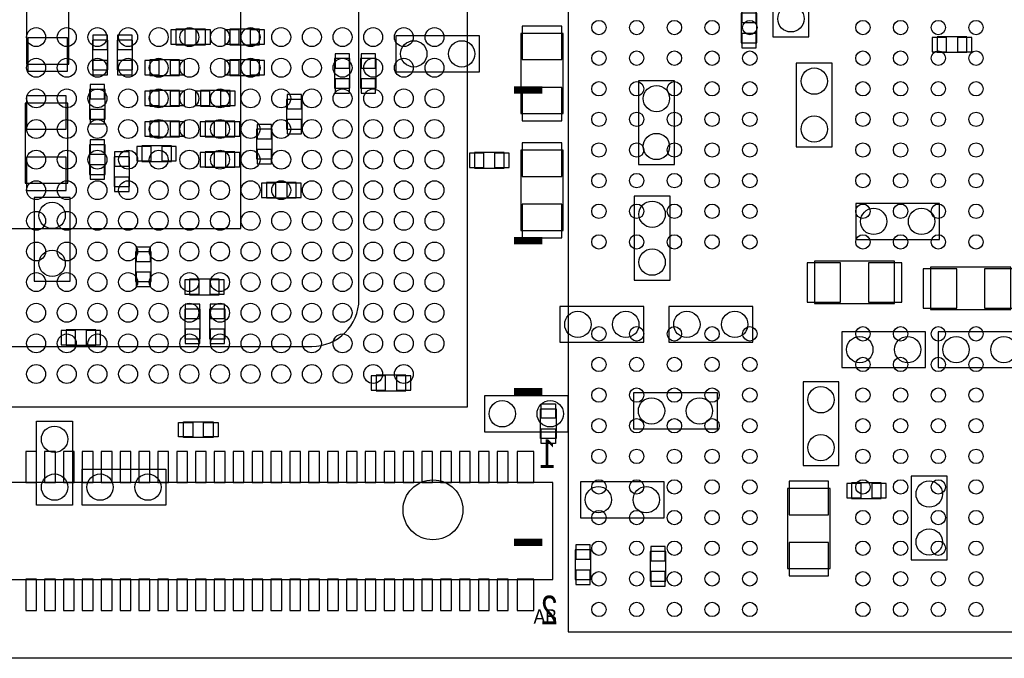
# Model space of a CAD drawing. Extents: x 0 to 57.1, y -2.1 to 30.1.
# Tile 4 of 6: x 24.8 to 45.7, y 0 to 13.6. Entities that reach past the tile are written whole.
import ezdxf

# ---------------------------------------------------------------- set-up
doc = ezdxf.new("R2010")
doc.units = 0
for name, color, linetype in [('BG_OUTLINE', 80, 'CONTINUOUS'), ('PG_ASSEMBLY_BOTTOM', 211, 'CONTINUOUS'), ('PG_ASSEMBLY_TOP', 7, 'CONTINUOUS'), ('PIN_BOTTOM', 211, 'CONTINUOUS'), ('PIN_TOP', 173, 'CONTINUOUS')]:
    doc.layers.add(name, color=color, linetype=linetype)

msp = doc.modelspace()

# ---------------------------------------------------------------- linework, layer by layer
at = {"layer": 'BG_OUTLINE'}
msp.add_lwpolyline([(11.8618, 30.1117), (40.005, 30.1117), (41.89222, 30.1117), (41.89222, 29.8577, 1), (42.90822, 29.8577), (42.90822, 30.1117), (45.99178, 30.1117), (45.99178, 29.8577, 1), (47.00778, 29.8577), (47.00778, 30.1117), (49.53, 30.1117), (55.00116, 30.1117), (55.00116, 0), (53.17998, 0), (53.17998, 0.254, 1), (52.16398, 0.254), (52.16398, 0), (49.08042, 0), (49.08042, 0.254, 1), (48.06442, 0.254), (48.06442, 0), (45.5422, 0), (18.8976, 0)], format="xyb", dxfattribs=at)
at = {"layer": 'PG_ASSEMBLY_BOTTOM'}
for points in [[(40.76446, 14.96822), (40.76446, 13.19022), (41.52646, 13.19022), (41.52646, 14.96822), (40.76446, 14.96822)], [(25.8318, 12.6111), (25.8318, 14.3129), (24.9301, 14.3129), (24.9301, 12.6111), (25.8318, 12.6111)], [(40.42156, 13.06322), (40.42156, 13.6906), (40.09136, 13.6906), (40.09136, 13.06322), (40.42156, 13.06322)], [(28.7274, 13.3477), (28.09748, 13.3477), (28.09748, 13.0175), (28.7274, 13.0175), (28.7274, 13.3477)], [(29.24556, 13.0175), (29.87548, 13.0175), (29.87548, 13.3477), (29.24556, 13.3477), (29.24556, 13.0175)], [(32.766, 12.446), (34.544, 12.446), (34.544, 13.208), (32.766, 13.208), (32.766, 12.446)], [(36.31438, 11.55954), (36.31438, 13.26134), (35.41522, 13.26134), (35.41522, 11.55954), (36.31438, 11.55954)], [(44.87672, 13.19022), (44.2468, 13.19022), (44.2468, 12.86002), (44.87672, 12.86002), (44.87672, 13.19022)], [(26.32964, 13.11656), (26.32964, 12.48664), (26.65984, 12.48664), (26.65984, 13.11656), (26.32964, 13.11656)], [(26.85288, 13.11656), (26.85288, 12.48664), (27.18308, 12.48664), (27.18308, 13.11656), (26.85288, 13.11656)], [(27.54884, 12.36726), (28.17876, 12.36726), (28.17876, 12.69746), (27.54884, 12.69746), (27.54884, 12.36726)], [(29.24556, 12.36726), (29.87548, 12.36726), (29.87548, 12.69746), (29.24556, 12.69746), (29.24556, 12.36726)], [(31.79318, 12.09548), (31.79318, 12.7254), (31.46298, 12.7254), (31.46298, 12.09548), (31.79318, 12.09548)], [(32.3469, 12.09548), (32.3469, 12.7254), (32.0167, 12.7254), (32.0167, 12.09548), (32.3469, 12.09548)], [(42.02176, 10.85088), (42.02176, 12.62888), (41.25976, 12.62888), (41.25976, 10.85088), (42.02176, 10.85088)], [(38.67404, 10.48004), (38.67404, 12.25804), (37.91204, 12.25804), (37.91204, 10.48004), (38.67404, 10.48004)], [(26.60142, 11.44016), (26.60142, 12.07008), (26.27122, 12.07008), (26.27122, 11.44016), (26.60142, 11.44016)], [(27.54884, 11.71702), (28.17876, 11.71702), (28.17876, 12.04722), (27.54884, 12.04722), (27.54884, 11.71702)], [(29.25064, 12.04722), (28.62072, 12.04722), (28.62072, 11.71702), (29.25064, 11.71702), (29.25064, 12.04722)], [(24.9047, 11.78052), (24.9047, 10.08126), (25.8064, 10.08126), (25.8064, 11.78052), (24.9047, 11.78052)], [(30.44698, 11.8618), (30.44698, 11.23188), (30.77718, 11.23188), (30.77718, 11.8618), (30.44698, 11.8618)], [(27.54884, 11.06678), (28.17876, 11.06678), (28.17876, 11.39698), (27.54884, 11.39698), (27.54884, 11.06678)], [(29.35224, 11.39952), (28.72232, 11.39952), (28.72232, 11.06932), (29.35224, 11.06932), (29.35224, 11.39952)], [(29.81198, 11.2268), (29.81198, 10.59688), (30.14218, 10.59688), (30.14218, 11.2268), (29.81198, 11.2268)], [(26.27122, 10.89914), (26.27122, 10.26922), (26.60142, 10.26922), (26.60142, 10.89914), (26.27122, 10.89914)], [(27.37612, 10.54354), (28.00604, 10.54354), (28.00604, 10.87374), (27.37612, 10.87374), (27.37612, 10.54354)], [(29.35224, 10.74928), (28.72232, 10.74928), (28.72232, 10.41908), (29.35224, 10.41908), (29.35224, 10.74928)], [(34.43224, 10.4013), (35.06216, 10.4013), (35.06216, 10.7315), (34.43224, 10.7315), (34.43224, 10.4013)], [(36.31438, 9.0805), (36.31438, 10.7823), (35.41522, 10.7823), (35.41522, 9.0805), (36.31438, 9.0805)], [(26.78938, 10.6426), (26.78938, 10.01268), (27.11958, 10.01268), (27.11958, 10.6426), (26.78938, 10.6426)], [(30.65272, 10.09904), (30.0228, 10.09904), (30.0228, 9.76884), (30.65272, 9.76884), (30.65272, 10.09904)], [(25.0952, 9.779), (25.0952, 8.001), (25.8572, 8.001), (25.8572, 9.779), (25.0952, 9.779)], [(37.8206, 9.8044), (37.8206, 8.0264), (38.5826, 8.0264), (38.5826, 9.8044), (37.8206, 9.8044)], [(44.2976, 9.652), (42.5196, 9.652), (42.5196, 8.89), (44.2976, 8.89), (44.2976, 9.652)], [(27.24658, 8.6233), (27.24658, 7.99338), (27.57678, 7.99338), (27.57678, 8.6233), (27.24658, 8.6233)], [(41.6433, 7.52602), (43.3451, 7.52602), (43.3451, 8.42518), (41.6433, 8.42518), (41.6433, 7.52602)], [(44.1071, 7.39902), (45.8089, 7.39902), (45.8089, 8.29818), (44.1071, 8.29818), (44.1071, 7.39902)], [(28.39212, 7.71398), (29.02204, 7.71398), (29.02204, 8.04418), (28.39212, 8.04418), (28.39212, 7.71398)], [(28.61818, 6.7818), (28.61818, 7.41172), (28.28798, 7.41172), (28.28798, 6.7818), (28.61818, 6.7818)], [(29.14396, 6.7818), (29.14396, 7.41172), (28.81376, 7.41172), (28.81376, 6.7818), (29.14396, 6.7818)], [(38.0238, 7.4676), (36.2458, 7.4676), (36.2458, 6.7056), (38.0238, 6.7056), (38.0238, 7.4676)], [(40.3352, 7.4676), (38.5572, 7.4676), (38.5572, 6.7056), (40.3352, 6.7056), (40.3352, 7.4676)], [(26.40076, 6.9723), (25.77084, 6.9723), (25.77084, 6.6421), (26.40076, 6.6421), (26.40076, 6.9723)], [(44.00296, 6.93166), (42.22496, 6.93166), (42.22496, 6.16966), (44.00296, 6.16966), (44.00296, 6.93166)], [(44.26712, 6.16966), (46.04512, 6.16966), (46.04512, 6.93166), (44.26712, 6.93166), (44.26712, 6.16966)], [(32.34944, 5.6769), (32.97936, 5.6769), (32.97936, 6.0071), (32.34944, 6.0071), (32.34944, 5.6769)], [(42.164, 4.0894), (42.164, 5.8674), (41.402, 5.8674), (41.402, 4.0894), (42.164, 4.0894)], [(36.42106, 5.57022), (34.64306, 5.57022), (34.64306, 4.80822), (36.42106, 4.80822), (36.42106, 5.57022)], [(37.8079, 4.86918), (39.5859, 4.86918), (39.5859, 5.63118), (37.8079, 5.63118), (37.8079, 4.86918)], [(44.46016, 2.08788), (44.46016, 3.86588), (43.69816, 3.86588), (43.69816, 2.08788), (44.46016, 2.08788)], [(36.09848, 3.72872), (16.36268, 3.72872), (16.36268, 1.67132), (36.09848, 1.67132), (36.09848, 3.72872)], [(38.45814, 3.7465), (36.68014, 3.7465), (36.68014, 2.9845), (38.45814, 2.9845), (38.45814, 3.7465)], [(41.97604, 1.905), (41.97604, 3.60426), (41.07434, 3.60426), (41.07434, 1.905), (41.97604, 1.905)], [(42.43324, 3.3909), (43.06316, 3.3909), (43.06316, 3.7211), (42.43324, 3.7211), (42.43324, 3.3909)], [(36.57092, 2.30124), (36.57092, 1.67132), (36.90112, 1.67132), (36.90112, 2.30124), (36.57092, 2.30124)], [(38.4937, 1.6383), (38.4937, 2.26822), (38.1635, 2.26822), (38.1635, 1.6383), (38.4937, 1.6383)]]:
    msp.add_lwpolyline(points, dxfattribs=at)
at = {"layer": 'PG_ASSEMBLY_TOP'}
for points in [[(34.28746, 5.334), (34.28746, 22.33168), (17.28724, 22.33168), (17.28724, 5.334), (34.28746, 5.334)], [(29.48178, 9.1186), (29.48178, 17.4117), (21.95322, 17.4117), (21.95322, 9.1186), (29.48178, 9.1186)], [(36.4236, 0.56134), (46.52264, 0.56134), (46.52264, 15.16126), (37.0586, 15.16126), (36.4236, 14.52626), (36.4236, 0.56134)], [(36.16706, 5.2959), (36.16706, 4.66598), (35.83686, 4.66598), (35.83686, 5.2959), (36.16706, 5.2959)], [(25.146, 3.2512), (25.146, 5.0292), (25.908, 5.0292), (25.908, 3.2512), (25.146, 3.2512)], [(28.26004, 5.0165), (28.88996, 5.0165), (28.88996, 4.6863), (28.26004, 4.6863), (28.26004, 5.0165)], [(26.1112, 4.0132), (27.8892, 4.0132), (27.8892, 3.2512), (26.1112, 3.2512), (26.1112, 4.0132)]]:
    msp.add_lwpolyline(points, dxfattribs=at)
msp.add_lwpolyline([(30.98292, 19.9136), (20.45208, 19.9136, 0.41376), (19.45386, 18.91284), (19.45386, 7.61746, 0.413437), (20.45208, 6.61924), (30.98292, 6.61924, 0.41384), (31.98368, 7.61746), (31.98368, 18.91284, 0.414162), (30.98292, 19.9136)], format="xyb", dxfattribs=at)
at = {"layer": 'PG_ASSEMBLY_TOP', "const_width": 0.1524}
for points in [[(35.87242, 12.05992), (35.27298, 12.05992)], [(35.87242, 8.86206), (35.27298, 8.86206)], [(35.87242, 5.66166), (35.27298, 5.66166)], [(35.87242, 2.46126), (35.27298, 2.46126)]]:
    msp.add_lwpolyline(points, dxfattribs=at)
at = {"layer": 'PIN_BOTTOM'}
for points in [[(40.10406, 13.48994), (40.40886, 13.48994), (40.40886, 13.79474), (40.10406, 13.79474)], [(35.4457, 12.70508), (36.2839, 12.70508), (36.2839, 13.41628), (35.4457, 13.41628)], [(24.96058, 12.45616), (25.79878, 12.45616), (25.79878, 13.16736), (24.96058, 13.16736)], [(26.64714, 13.2207), (26.34234, 13.2207), (26.34234, 12.9159), (26.64714, 12.9159)], [(27.17038, 13.2207), (26.86558, 13.2207), (26.86558, 12.9159), (27.17038, 12.9159)], [(28.29814, 13.0302), (28.29814, 13.335), (27.99334, 13.335), (27.99334, 13.0302)], [(28.83154, 13.0302), (28.83154, 13.335), (28.52674, 13.335), (28.52674, 13.0302)], [(29.14142, 13.335), (29.14142, 13.0302), (29.44622, 13.0302), (29.44622, 13.335)], [(29.67482, 13.335), (29.67482, 13.0302), (29.97962, 13.0302), (29.97962, 13.335)], [(40.10406, 12.95654), (40.40886, 12.95654), (40.40886, 13.26134), (40.10406, 13.26134)], [(44.44746, 12.87272), (44.44746, 13.17752), (44.14266, 13.17752), (44.14266, 12.87272)], [(44.98086, 12.87272), (44.98086, 13.17752), (44.67606, 13.17752), (44.67606, 12.87272)], [(31.47568, 12.52474), (31.78048, 12.52474), (31.78048, 12.82954), (31.47568, 12.82954)], [(32.0294, 12.52474), (32.3342, 12.52474), (32.3342, 12.82954), (32.0294, 12.82954)], [(26.64714, 12.6873), (26.34234, 12.6873), (26.34234, 12.3825), (26.64714, 12.3825)], [(27.17038, 12.6873), (26.86558, 12.6873), (26.86558, 12.3825), (27.17038, 12.3825)], [(27.4447, 12.68476), (27.4447, 12.37996), (27.7495, 12.37996), (27.7495, 12.68476)], [(27.9781, 12.68476), (27.9781, 12.37996), (28.2829, 12.37996), (28.2829, 12.68476)], [(29.14142, 12.68476), (29.14142, 12.37996), (29.44622, 12.37996), (29.44622, 12.68476)], [(29.67482, 12.68476), (29.67482, 12.37996), (29.97962, 12.37996), (29.97962, 12.68476)], [(26.28392, 11.87196), (26.58872, 11.87196), (26.58872, 12.17676), (26.28392, 12.17676)], [(31.47568, 11.99134), (31.78048, 11.99134), (31.78048, 12.29614), (31.47568, 12.29614)], [(32.0294, 11.99134), (32.3342, 11.99134), (32.3342, 12.29614), (32.0294, 12.29614)], [(35.4457, 11.4046), (36.2839, 11.4046), (36.2839, 12.1158), (35.4457, 12.1158)], [(25.77338, 11.938), (24.93518, 11.938), (24.93518, 11.2268), (25.77338, 11.2268)], [(27.4447, 12.03452), (27.4447, 11.72972), (27.7495, 11.72972), (27.7495, 12.03452)], [(27.9781, 12.03452), (27.9781, 11.72972), (28.2829, 11.72972), (28.2829, 12.03452)], [(28.82138, 11.72972), (28.82138, 12.03452), (28.51658, 12.03452), (28.51658, 11.72972)], [(29.35478, 11.72972), (29.35478, 12.03452), (29.04998, 12.03452), (29.04998, 11.72972)], [(30.76448, 11.96594), (30.45968, 11.96594), (30.45968, 11.66114), (30.76448, 11.66114)], [(26.28392, 11.33856), (26.58872, 11.33856), (26.58872, 11.64336), (26.28392, 11.64336)], [(27.4447, 11.38428), (27.4447, 11.07948), (27.7495, 11.07948), (27.7495, 11.38428)], [(27.9781, 11.38428), (27.9781, 11.07948), (28.2829, 11.07948), (28.2829, 11.38428)], [(28.92298, 11.07948), (28.92298, 11.38428), (28.61818, 11.38428), (28.61818, 11.07948)], [(29.45638, 11.07948), (29.45638, 11.38428), (29.15158, 11.38428), (29.15158, 11.07948)], [(30.12948, 11.33094), (29.82468, 11.33094), (29.82468, 11.02614), (30.12948, 11.02614)], [(30.76448, 11.43254), (30.45968, 11.43254), (30.45968, 11.12774), (30.76448, 11.12774)], [(26.58872, 11.00328), (26.28392, 11.00328), (26.28392, 10.69848), (26.58872, 10.69848)], [(27.27198, 10.86104), (27.27198, 10.55624), (27.57678, 10.55624), (27.57678, 10.86104)], [(27.80538, 10.86104), (27.80538, 10.55624), (28.11018, 10.55624), (28.11018, 10.86104)], [(35.4457, 10.22604), (36.2839, 10.22604), (36.2839, 10.93724), (35.4457, 10.93724)], [(27.10688, 10.74674), (26.80208, 10.74674), (26.80208, 10.44194), (27.10688, 10.44194)], [(28.92298, 10.43178), (28.92298, 10.73658), (28.61818, 10.73658), (28.61818, 10.43178)], [(29.45638, 10.43178), (29.45638, 10.73658), (29.15158, 10.73658), (29.15158, 10.43178)], [(30.12948, 10.79754), (29.82468, 10.79754), (29.82468, 10.49274), (30.12948, 10.49274)], [(34.3281, 10.7188), (34.3281, 10.414), (34.6329, 10.414), (34.6329, 10.7188)], [(34.8615, 10.7188), (34.8615, 10.414), (35.1663, 10.414), (35.1663, 10.7188)], [(25.77338, 10.63752), (24.93518, 10.63752), (24.93518, 9.92632), (25.77338, 9.92632)], [(26.58872, 10.46988), (26.28392, 10.46988), (26.28392, 10.16508), (26.58872, 10.16508)], [(27.10688, 10.21334), (26.80208, 10.21334), (26.80208, 9.90854), (27.10688, 9.90854)], [(30.22346, 9.78154), (30.22346, 10.08634), (29.91866, 10.08634), (29.91866, 9.78154)], [(30.75686, 9.78154), (30.75686, 10.08634), (30.45206, 10.08634), (30.45206, 9.78154)], [(35.4457, 8.92556), (36.2839, 8.92556), (36.2839, 9.63676), (35.4457, 9.63676)], [(27.56408, 8.72744), (27.25928, 8.72744), (27.25928, 8.42264), (27.56408, 8.42264)], [(41.48836, 8.3947), (41.48836, 7.5565), (42.19956, 7.5565), (42.19956, 8.3947)], [(42.78884, 8.3947), (42.78884, 7.5565), (43.50004, 7.5565), (43.50004, 8.3947)], [(27.56408, 8.19404), (27.25928, 8.19404), (27.25928, 7.88924), (27.56408, 7.88924)], [(43.95216, 8.2677), (43.95216, 7.4295), (44.66336, 7.4295), (44.66336, 8.2677)], [(45.25264, 8.2677), (45.25264, 7.4295), (45.96384, 7.4295), (45.96384, 8.2677)], [(28.28798, 8.03148), (28.28798, 7.72668), (28.59278, 7.72668), (28.59278, 8.03148)], [(28.82138, 8.03148), (28.82138, 7.72668), (29.12618, 7.72668), (29.12618, 8.03148)], [(28.30068, 7.21106), (28.60548, 7.21106), (28.60548, 7.51586), (28.30068, 7.51586)], [(28.82646, 7.21106), (29.13126, 7.21106), (29.13126, 7.51586), (28.82646, 7.51586)], [(25.9715, 6.6548), (25.9715, 6.9596), (25.6667, 6.9596), (25.6667, 6.6548)], [(26.5049, 6.6548), (26.5049, 6.9596), (26.2001, 6.9596), (26.2001, 6.6548)], [(28.30068, 6.67766), (28.60548, 6.67766), (28.60548, 6.98246), (28.30068, 6.98246)], [(28.82646, 6.67766), (29.13126, 6.67766), (29.13126, 6.98246), (28.82646, 6.98246)], [(32.2453, 5.9944), (32.2453, 5.6896), (32.5501, 5.6896), (32.5501, 5.9944)], [(32.7787, 5.9944), (32.7787, 5.6896), (33.0835, 5.6896), (33.0835, 5.9944)], [(25.14346, 3.72872), (25.14346, 4.38912), (24.91486, 4.38912), (24.91486, 3.72872)], [(25.54478, 3.72872), (25.54478, 4.38912), (25.31618, 4.38912), (25.31618, 3.72872)], [(25.94356, 3.72872), (25.94356, 4.38912), (25.71496, 4.38912), (25.71496, 3.72872)], [(26.34488, 3.72872), (26.34488, 4.38912), (26.11628, 4.38912), (26.11628, 3.72872)], [(26.7462, 3.72872), (26.7462, 4.38912), (26.5176, 4.38912), (26.5176, 3.72872)], [(27.14498, 3.72872), (27.14498, 4.38912), (26.91638, 4.38912), (26.91638, 3.72872)], [(27.5463, 3.72872), (27.5463, 4.38912), (27.3177, 4.38912), (27.3177, 3.72872)], [(27.94508, 3.72872), (27.94508, 4.38912), (27.71648, 4.38912), (27.71648, 3.72872)], [(28.3464, 3.72872), (28.3464, 4.38912), (28.1178, 4.38912), (28.1178, 3.72872)], [(28.74518, 3.72872), (28.74518, 4.38912), (28.51658, 4.38912), (28.51658, 3.72872)], [(29.14396, 3.72872), (29.14396, 4.38912), (28.91536, 4.38912), (28.91536, 3.72872)], [(29.54528, 3.72872), (29.54528, 4.38912), (29.31668, 4.38912), (29.31668, 3.72872)], [(29.9466, 3.72872), (29.9466, 4.38912), (29.718, 4.38912), (29.718, 3.72872)], [(30.34538, 3.72872), (30.34538, 4.38912), (30.11678, 4.38912), (30.11678, 3.72872)], [(30.74416, 3.72872), (30.74416, 4.38912), (30.51556, 4.38912), (30.51556, 3.72872)], [(31.14548, 3.72872), (31.14548, 4.38912), (30.91688, 4.38912), (30.91688, 3.72872)], [(31.5468, 3.72872), (31.5468, 4.38912), (31.3182, 4.38912), (31.3182, 3.72872)], [(31.94558, 3.72872), (31.94558, 4.38912), (31.71698, 4.38912), (31.71698, 3.72872)], [(32.34436, 3.72872), (32.34436, 4.38912), (32.11576, 4.38912), (32.11576, 3.72872)], [(32.74568, 3.72872), (32.74568, 4.38912), (32.51708, 4.38912), (32.51708, 3.72872)], [(33.147, 3.72872), (33.147, 4.38912), (32.9184, 4.38912), (32.9184, 3.72872)], [(33.54578, 3.72872), (33.54578, 4.38912), (33.31718, 4.38912), (33.31718, 3.72872)], [(33.94456, 3.72872), (33.94456, 4.38912), (33.71596, 4.38912), (33.71596, 3.72872)], [(34.34588, 3.72872), (34.34588, 4.38912), (34.11728, 4.38912), (34.11728, 3.72872)], [(34.7472, 3.72872), (34.7472, 4.38912), (34.5186, 4.38912), (34.5186, 3.72872)], [(35.14598, 3.72872), (35.14598, 4.38912), (34.91738, 4.38912), (34.91738, 3.72872)], [(35.69208, 3.72872), (35.69208, 4.38912), (35.33648, 4.38912), (35.33648, 3.72872)], [(41.10736, 3.048), (41.94556, 3.048), (41.94556, 3.7592), (41.10736, 3.7592)], [(42.3291, 3.7084), (42.3291, 3.4036), (42.6339, 3.4036), (42.6339, 3.7084)], [(42.8625, 3.7084), (42.8625, 3.4036), (43.1673, 3.4036), (43.1673, 3.7084)], [(36.88842, 2.40538), (36.58362, 2.40538), (36.58362, 2.10058), (36.88842, 2.10058)], [(38.1762, 2.06756), (38.481, 2.06756), (38.481, 2.37236), (38.1762, 2.37236)], [(41.10736, 1.74752), (41.94556, 1.74752), (41.94556, 2.45872), (41.10736, 2.45872)], [(25.14346, 1.016), (25.14346, 1.6764), (24.91486, 1.6764), (24.91486, 1.016)], [(25.54478, 1.016), (25.54478, 1.6764), (25.31618, 1.6764), (25.31618, 1.016)], [(25.94356, 1.016), (25.94356, 1.6764), (25.71496, 1.6764), (25.71496, 1.016)], [(26.34488, 1.016), (26.34488, 1.6764), (26.11628, 1.6764), (26.11628, 1.016)], [(26.7462, 1.016), (26.7462, 1.6764), (26.5176, 1.6764), (26.5176, 1.016)], [(27.14498, 1.016), (27.14498, 1.6764), (26.91638, 1.6764), (26.91638, 1.016)], [(27.5463, 1.016), (27.5463, 1.6764), (27.3177, 1.6764), (27.3177, 1.016)], [(27.94508, 1.016), (27.94508, 1.6764), (27.71648, 1.6764), (27.71648, 1.016)], [(28.3464, 1.016), (28.3464, 1.6764), (28.1178, 1.6764), (28.1178, 1.016)], [(28.74518, 1.016), (28.74518, 1.6764), (28.51658, 1.6764), (28.51658, 1.016)], [(29.14396, 1.016), (29.14396, 1.6764), (28.91536, 1.6764), (28.91536, 1.016)], [(29.54528, 1.016), (29.54528, 1.6764), (29.31668, 1.6764), (29.31668, 1.016)], [(29.9466, 1.016), (29.9466, 1.6764), (29.718, 1.6764), (29.718, 1.016)], [(30.34538, 1.016), (30.34538, 1.6764), (30.11678, 1.6764), (30.11678, 1.016)], [(30.74416, 1.016), (30.74416, 1.6764), (30.51556, 1.6764), (30.51556, 1.016)], [(31.14548, 1.016), (31.14548, 1.6764), (30.91688, 1.6764), (30.91688, 1.016)], [(31.5468, 1.016), (31.5468, 1.6764), (31.3182, 1.6764), (31.3182, 1.016)], [(31.94558, 1.016), (31.94558, 1.6764), (31.71698, 1.6764), (31.71698, 1.016)], [(32.34436, 1.016), (32.34436, 1.6764), (32.11576, 1.6764), (32.11576, 1.016)], [(32.74568, 1.016), (32.74568, 1.6764), (32.51708, 1.6764), (32.51708, 1.016)], [(33.147, 1.016), (33.147, 1.6764), (32.9184, 1.6764), (32.9184, 1.016)], [(33.54578, 1.016), (33.54578, 1.6764), (33.31718, 1.6764), (33.31718, 1.016)], [(33.94456, 1.016), (33.94456, 1.6764), (33.71596, 1.6764), (33.71596, 1.016)], [(34.34588, 1.016), (34.34588, 1.6764), (34.11728, 1.6764), (34.11728, 1.016)], [(34.7472, 1.016), (34.7472, 1.6764), (34.5186, 1.6764), (34.5186, 1.016)], [(35.14598, 1.016), (35.14598, 1.6764), (34.91738, 1.6764), (34.91738, 1.016)], [(35.69208, 1.016), (35.69208, 1.6764), (35.33648, 1.6764), (35.33648, 1.016)], [(36.88842, 1.87198), (36.58362, 1.87198), (36.58362, 1.56718), (36.88842, 1.56718)], [(38.1762, 1.53416), (38.481, 1.53416), (38.481, 1.83896), (38.1762, 1.83896)]]:
    msp.add_lwpolyline(points, close=True, dxfattribs=at)
for centre in [(41.14546, 13.57122), (33.147, 12.827), (34.163, 12.827), (41.64076, 12.24788), (38.29304, 11.87704), (41.64076, 11.23188), (38.29304, 10.86104), (25.4762, 9.398), (38.2016, 9.4234), (42.9006, 9.271), (43.9166, 9.271), (25.4762, 8.382), (38.2016, 8.4074), (36.6268, 7.0866), (37.6428, 7.0866), (38.9382, 7.0866), (39.9542, 7.0866), (42.60596, 6.55066), (43.62196, 6.55066), (44.64812, 6.55066), (45.66412, 6.55066), (41.783, 5.4864), (35.02406, 5.18922), (36.04006, 5.18922), (38.1889, 5.25018), (39.2049, 5.25018), (41.783, 4.4704), (44.07916, 3.48488), (37.06114, 3.3655), (38.07714, 3.3655), (44.07916, 2.46888)]:
    msp.add_circle(centre, 0.2794, dxfattribs=at)
at = {"layer": 'PIN_TOP'}
for points in [[(35.84956, 5.40004), (36.15436, 5.40004), (36.15436, 5.09524), (35.84956, 5.09524)], [(28.1559, 4.699), (28.1559, 5.0038), (28.4607, 5.0038), (28.4607, 4.699)], [(28.6893, 4.699), (28.6893, 5.0038), (28.9941, 5.0038), (28.9941, 4.699)], [(35.84956, 4.86664), (36.15436, 4.86664), (36.15436, 4.56184), (35.84956, 4.56184)]]:
    msp.add_lwpolyline(points, close=True, dxfattribs=at)
for centre, radius in [((25.13584, 13.1826), 0.20066), ((25.78608, 13.1826), 0.20066), ((26.43632, 13.1826), 0.20066), ((27.08656, 13.1826), 0.20066), ((27.7368, 13.1826), 0.20066), ((28.38704, 13.1826), 0.20066), ((29.03728, 13.1826), 0.20066), ((29.68498, 13.1826), 0.20066), ((30.33522, 13.1826), 0.20066), ((30.98546, 13.1826), 0.20066), ((31.6357, 13.1826), 0.20066), ((32.28594, 13.1826), 0.20066), ((32.93618, 13.1826), 0.20066), ((33.58642, 13.1826), 0.20066), ((37.07384, 13.3858), 0.1524), ((37.87394, 13.3858), 0.1524), ((38.67404, 13.3858), 0.1524), ((39.47414, 13.3858), 0.1524), ((40.27424, 13.3858), 0.1524), ((42.672, 13.3858), 0.1524), ((43.4721, 13.3858), 0.1524), ((44.2722, 13.3858), 0.1524), ((45.0723, 13.3858), 0.1524), ((37.07384, 12.73556), 0.1524), ((37.87394, 12.73556), 0.1524), ((38.67404, 12.73556), 0.1524), ((39.47414, 12.73556), 0.1524), ((40.27424, 12.73556), 0.1524), ((42.672, 12.73556), 0.1524), ((43.4721, 12.73556), 0.1524), ((44.2722, 12.73556), 0.1524), ((45.0723, 12.73556), 0.1524), ((25.13584, 12.53236), 0.20066), ((25.78608, 12.53236), 0.20066), ((26.43632, 12.53236), 0.20066), ((27.08656, 12.53236), 0.20066), ((27.7368, 12.53236), 0.20066), ((28.38704, 12.53236), 0.20066), ((29.03728, 12.53236), 0.20066), ((29.68498, 12.53236), 0.20066), ((30.33522, 12.53236), 0.20066), ((30.98546, 12.53236), 0.20066), ((31.6357, 12.53236), 0.20066), ((32.28594, 12.53236), 0.20066), ((32.93618, 12.53236), 0.20066), ((33.58642, 12.53236), 0.20066), ((37.07384, 12.08532), 0.1524), ((37.87394, 12.08532), 0.1524), ((38.67404, 12.08532), 0.1524), ((39.47414, 12.08532), 0.1524), ((40.27424, 12.08532), 0.1524), ((42.672, 12.08532), 0.1524), ((43.4721, 12.08532), 0.1524), ((44.2722, 12.08532), 0.1524), ((45.0723, 12.08532), 0.1524), ((25.13584, 11.88212), 0.20066), ((25.78608, 11.88212), 0.20066), ((26.43632, 11.88212), 0.20066), ((27.08656, 11.88212), 0.20066), ((27.7368, 11.88212), 0.20066), ((28.38704, 11.88212), 0.20066), ((29.03728, 11.88212), 0.20066), ((29.68498, 11.88212), 0.20066), ((30.33522, 11.88212), 0.20066), ((30.98546, 11.88212), 0.20066), ((31.6357, 11.88212), 0.20066), ((32.28594, 11.88212), 0.20066), ((32.93618, 11.88212), 0.20066), ((33.58642, 11.88212), 0.20066), ((37.07384, 11.43762), 0.1524), ((37.87394, 11.43762), 0.1524), ((38.67404, 11.43762), 0.1524), ((39.47414, 11.43762), 0.1524), ((40.27424, 11.43762), 0.1524), ((42.672, 11.43762), 0.1524), ((43.4721, 11.43762), 0.1524), ((44.2722, 11.43762), 0.1524), ((45.0723, 11.43762), 0.1524), ((25.13584, 11.23188), 0.20066), ((25.78608, 11.23188), 0.20066), ((26.43632, 11.23188), 0.20066), ((27.08656, 11.23188), 0.20066), ((27.7368, 11.23188), 0.20066), ((28.38704, 11.23188), 0.20066), ((29.03728, 11.23188), 0.20066), ((29.68498, 11.23188), 0.20066), ((30.33522, 11.23188), 0.20066), ((30.98546, 11.23188), 0.20066), ((31.6357, 11.23188), 0.20066), ((32.28594, 11.23188), 0.20066), ((32.93618, 11.23188), 0.20066), ((33.58642, 11.23188), 0.20066), ((37.07384, 10.78738), 0.1524), ((37.87394, 10.78738), 0.1524), ((38.67404, 10.78738), 0.1524), ((39.47414, 10.78738), 0.1524), ((40.27424, 10.78738), 0.1524), ((42.672, 10.78738), 0.1524), ((43.4721, 10.78738), 0.1524), ((44.2722, 10.78738), 0.1524), ((45.0723, 10.78738), 0.1524), ((25.13584, 10.58164), 0.20066), ((25.78608, 10.58164), 0.20066), ((26.43632, 10.58164), 0.20066), ((27.08656, 10.58164), 0.20066), ((27.7368, 10.58164), 0.20066), ((28.38704, 10.58164), 0.20066), ((29.03728, 10.58164), 0.20066), ((29.68498, 10.58164), 0.20066), ((30.33522, 10.58164), 0.20066), ((30.98546, 10.58164), 0.20066), ((31.6357, 10.58164), 0.20066), ((32.28594, 10.58164), 0.20066), ((32.93618, 10.58164), 0.20066), ((33.58642, 10.58164), 0.20066), ((37.07384, 10.13714), 0.1524), ((37.87394, 10.13714), 0.1524), ((38.67404, 10.13714), 0.1524), ((39.47414, 10.13714), 0.1524), ((40.27424, 10.13714), 0.1524), ((42.672, 10.13714), 0.1524), ((43.4721, 10.13714), 0.1524), ((44.2722, 10.13714), 0.1524), ((45.0723, 10.13714), 0.1524), ((25.13584, 9.93394), 0.20066), ((25.78608, 9.93394), 0.20066), ((26.43632, 9.93394), 0.20066), ((27.08656, 9.93394), 0.20066), ((27.7368, 9.93394), 0.20066), ((28.38704, 9.93394), 0.20066), ((29.03728, 9.93394), 0.20066), ((29.68498, 9.93394), 0.20066), ((30.33522, 9.93394), 0.20066), ((30.98546, 9.93394), 0.20066), ((31.6357, 9.93394), 0.20066), ((32.28594, 9.93394), 0.20066), ((32.93618, 9.93394), 0.20066), ((33.58642, 9.93394), 0.20066), ((37.07384, 9.4869), 0.1524), ((37.87394, 9.4869), 0.1524), ((38.67404, 9.4869), 0.1524), ((39.47414, 9.4869), 0.1524), ((40.27424, 9.4869), 0.1524), ((42.672, 9.4869), 0.1524), ((43.4721, 9.4869), 0.1524), ((44.2722, 9.4869), 0.1524), ((45.0723, 9.4869), 0.1524), ((25.13584, 9.2837), 0.20066), ((25.78608, 9.2837), 0.20066), ((26.43632, 9.2837), 0.20066), ((27.08656, 9.2837), 0.20066), ((27.7368, 9.2837), 0.20066), ((28.38704, 9.2837), 0.20066), ((29.03728, 9.2837), 0.20066), ((29.68498, 9.2837), 0.20066), ((30.33522, 9.2837), 0.20066), ((30.98546, 9.2837), 0.20066), ((31.6357, 9.2837), 0.20066), ((32.28594, 9.2837), 0.20066), ((32.93618, 9.2837), 0.20066), ((33.58642, 9.2837), 0.20066), ((37.07384, 8.83666), 0.1524), ((37.87394, 8.83666), 0.1524), ((38.67404, 8.83666), 0.1524), ((39.47414, 8.83666), 0.1524), ((40.27424, 8.83666), 0.1524), ((42.672, 8.83666), 0.1524), ((43.4721, 8.83666), 0.1524), ((44.2722, 8.83666), 0.1524), ((45.0723, 8.83666), 0.1524), ((25.13584, 8.63346), 0.20066), ((25.78608, 8.63346), 0.20066), ((26.43632, 8.63346), 0.20066), ((27.08656, 8.63346), 0.20066), ((27.7368, 8.63346), 0.20066), ((28.38704, 8.63346), 0.20066), ((29.03728, 8.63346), 0.20066), ((29.68498, 8.63346), 0.20066), ((30.33522, 8.63346), 0.20066), ((30.98546, 8.63346), 0.20066), ((31.6357, 8.63346), 0.20066), ((32.28594, 8.63346), 0.20066), ((32.93618, 8.63346), 0.20066), ((33.58642, 8.63346), 0.20066), ((25.13584, 7.98322), 0.20066), ((25.78608, 7.98322), 0.20066), ((26.43632, 7.98322), 0.20066), ((27.08656, 7.98322), 0.20066), ((27.7368, 7.98322), 0.20066), ((28.38704, 7.98322), 0.20066), ((29.03728, 7.98322), 0.20066), ((29.68498, 7.98322), 0.20066), ((30.33522, 7.98322), 0.20066), ((30.98546, 7.98322), 0.20066), ((31.6357, 7.98322), 0.20066), ((32.28594, 7.98322), 0.20066), ((32.93618, 7.98322), 0.20066), ((33.58642, 7.98322), 0.20066), ((25.13584, 7.33298), 0.20066), ((25.78608, 7.33298), 0.20066), ((26.43632, 7.33298), 0.20066), ((27.08656, 7.33298), 0.20066), ((27.7368, 7.33298), 0.20066), ((28.38704, 7.33298), 0.20066), ((29.03728, 7.33298), 0.20066), ((29.68498, 7.33298), 0.20066), ((30.33522, 7.33298), 0.20066), ((30.98546, 7.33298), 0.20066), ((31.6357, 7.33298), 0.20066), ((32.28594, 7.33298), 0.20066), ((32.93618, 7.33298), 0.20066), ((33.58642, 7.33298), 0.20066), ((37.07384, 6.88594), 0.1524), ((37.87394, 6.88594), 0.1524), ((38.67404, 6.88594), 0.1524), ((39.47414, 6.88594), 0.1524), ((40.27424, 6.88594), 0.1524), ((42.672, 6.88594), 0.1524), ((43.4721, 6.88594), 0.1524), ((44.2722, 6.88594), 0.1524), ((45.0723, 6.88594), 0.1524), ((25.13584, 6.68274), 0.20066), ((25.78608, 6.68274), 0.20066), ((26.43632, 6.68274), 0.20066), ((27.08656, 6.68274), 0.20066), ((27.7368, 6.68274), 0.20066), ((28.38704, 6.68274), 0.20066), ((29.03728, 6.68274), 0.20066), ((29.68498, 6.68274), 0.20066), ((30.33522, 6.68274), 0.20066), ((30.98546, 6.68274), 0.20066), ((31.6357, 6.68274), 0.20066), ((32.28594, 6.68274), 0.20066), ((32.93618, 6.68274), 0.20066), ((33.58642, 6.68274), 0.20066), ((37.07384, 6.2357), 0.1524), ((37.87394, 6.2357), 0.1524), ((38.67404, 6.2357), 0.1524), ((39.47414, 6.2357), 0.1524), ((40.27424, 6.2357), 0.1524), ((42.672, 6.2357), 0.1524), ((43.4721, 6.2357), 0.1524), ((44.2722, 6.2357), 0.1524), ((45.0723, 6.2357), 0.1524), ((25.13584, 6.0325), 0.20066), ((25.78608, 6.0325), 0.20066), ((26.43632, 6.0325), 0.20066), ((27.08656, 6.0325), 0.20066), ((27.7368, 6.0325), 0.20066), ((28.38704, 6.0325), 0.20066), ((29.03728, 6.0325), 0.20066), ((29.68498, 6.0325), 0.20066), ((30.33522, 6.0325), 0.20066), ((30.98546, 6.0325), 0.20066), ((31.6357, 6.0325), 0.20066), ((32.28594, 6.0325), 0.20066), ((32.93618, 6.0325), 0.20066), ((37.07384, 5.58546), 0.1524), ((37.87394, 5.58546), 0.1524), ((38.67404, 5.58546), 0.1524), ((39.47414, 5.58546), 0.1524), ((40.27424, 5.58546), 0.1524), ((42.672, 5.58546), 0.1524), ((43.4721, 5.58546), 0.1524), ((44.2722, 5.58546), 0.1524), ((45.0723, 5.58546), 0.1524), ((37.07384, 4.93522), 0.1524), ((37.87394, 4.93522), 0.1524), ((38.67404, 4.93522), 0.1524), ((39.47414, 4.93522), 0.1524), ((40.27424, 4.93522), 0.1524), ((42.672, 4.93522), 0.1524), ((43.4721, 4.93522), 0.1524), ((44.2722, 4.93522), 0.1524), ((45.0723, 4.93522), 0.1524), ((25.527, 4.6482), 0.2794), ((37.07384, 4.28498), 0.1524), ((37.87394, 4.28498), 0.1524), ((38.67404, 4.28498), 0.1524), ((39.47414, 4.28498), 0.1524), ((40.27424, 4.28498), 0.1524), ((42.672, 4.28498), 0.1524), ((43.4721, 4.28498), 0.1524), ((44.2722, 4.28498), 0.1524), ((45.0723, 4.28498), 0.1524), ((25.527, 3.6322), 0.2794), ((26.4922, 3.6322), 0.2794), ((27.5082, 3.6322), 0.2794), ((33.5534, 3.1496), 0.635), ((37.07384, 3.63728), 0.1524), ((37.87394, 3.63728), 0.1524), ((38.67404, 3.63728), 0.1524), ((39.47414, 3.63728), 0.1524), ((40.27424, 3.63728), 0.1524), ((42.672, 3.63728), 0.1524), ((43.4721, 3.63728), 0.1524), ((44.2722, 3.63728), 0.1524), ((45.0723, 3.63728), 0.1524), ((37.07384, 2.98704), 0.1524), ((37.87394, 2.98704), 0.1524), ((38.67404, 2.98704), 0.1524), ((39.47414, 2.98704), 0.1524), ((40.27424, 2.98704), 0.1524), ((42.672, 2.98704), 0.1524), ((43.4721, 2.98704), 0.1524), ((44.2722, 2.98704), 0.1524), ((45.0723, 2.98704), 0.1524), ((37.07384, 2.3368), 0.1524), ((37.87394, 2.3368), 0.1524), ((38.67404, 2.3368), 0.1524), ((39.47414, 2.3368), 0.1524), ((40.27424, 2.3368), 0.1524), ((42.672, 2.3368), 0.1524), ((43.4721, 2.3368), 0.1524), ((44.2722, 2.3368), 0.1524), ((45.0723, 2.3368), 0.1524), ((37.07384, 1.68656), 0.1524), ((37.87394, 1.68656), 0.1524), ((38.67404, 1.68656), 0.1524), ((39.47414, 1.68656), 0.1524), ((40.27424, 1.68656), 0.1524), ((42.672, 1.68656), 0.1524), ((43.4721, 1.68656), 0.1524), ((44.2722, 1.68656), 0.1524), ((45.0723, 1.68656), 0.1524), ((37.07384, 1.03632), 0.1524), ((37.87394, 1.03632), 0.1524), ((38.67404, 1.03632), 0.1524), ((39.47414, 1.03632), 0.1524), ((40.27424, 1.03632), 0.1524), ((42.672, 1.03632), 0.1524), ((43.4721, 1.03632), 0.1524), ((44.2722, 1.03632), 0.1524), ((45.0723, 1.03632), 0.1524)]:
    msp.add_circle(centre, radius, dxfattribs=at)

# ---------------------------------------------------------------- texts
at = {"layer": 'PG_ASSEMBLY_BOTTOM', "text_generation_flag": 2, "width": 0.791667}
for s, p in [('1', (36.16452, 4.03606)), ('2', (36.20262, 0.72136))]:
    msp.add_text(s, height=0.6096, dxfattribs=at).set_placement(p)
at = {"layer": 'PG_ASSEMBLY_TOP', "width": 0.916667}
msp.add_text('AB', height=0.3048, dxfattribs=at).set_placement((35.687, 0.7366))

doc.saveas('drawing.dxf')
